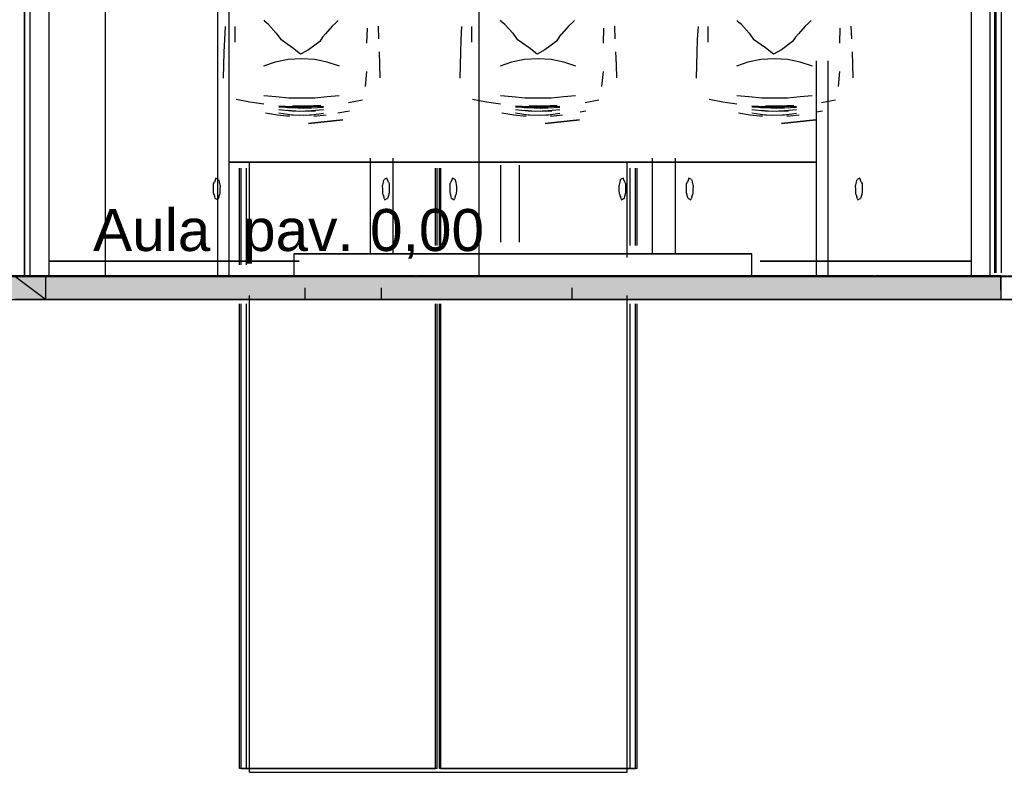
# Model space of a CAD drawing. Header units: millimetres. Extents: x -9985 to 240895, y -184894 to 39395.
# Tile 53 of 164: x 12260 to 14842, y -64535 to -62561. Entities that reach past the tile are written whole.
import ezdxf
from ezdxf.enums import TextEntityAlignment as Align

# ---------------------------------------------------------------- set-up
doc = ezdxf.new("R2010")
doc.units = ezdxf.units.MM
for name, color, linetype in [('S-QUOTE', 40, 'Continuous'), ('S-TAGLIO-ARR', 9, 'Continuous'), ('S-TAGLIO-PAV', 33, 'Continuous'), ('S-TESTI', 7, 'Continuous'), ('S-VISTA', 8, 'Continuous'), ('S-VISTA-ARREDI', 9, 'Continuous')]:
    doc.layers.add(name, color=color, linetype=linetype)
doc.styles.add('VISIO', font='arial.ttf')

msp = doc.modelspace()

# ---------------------------------------------------------------- hatches: boundary and pattern name
at = {"layer": 'S-TAGLIO-PAV'}
for points in [[(14686, -63295), (13158, -63295), (13132, -63295), (13130, -63295), (12120, -63295), (12104, -63295), (12072, -63295), (12040, -63295), (12008, -63295), (11632, -63295), (11584, -63295), (11492, -63295), (11484, -63295), (11448, -63295), (11306, -63295), (11242, -63295), (11216, -63295), (11098, -63295), (11098, -63241), (11098, -63235), (11124, -63235), (11242, -63235), (11306, -63235), (11314, -63235), (11348, -63235), (11376, -63235), (11426, -63235), (11444, -63235), (11588, -63235), (11592, -63235), (12008, -63235), (12040, -63235), (12096, -63235), (12098, -63235), (12104, -63235), (12120, -63235), (13130, -63235), (13132, -63235), (13156, -63235), (13298, -63235), (13300, -63235), (14500, -63235), (14502, -63235), (14504, -63235), (14688, -63235), (14714, -63235), (14832, -63235), (14832, -63271), (14832, -63295), (14714, -63295), (14686, -63295)], [(13298, -63235), (13156, -63235), (13132, -63235), (13130, -63235), (12120, -63235), (12104, -63235), (12098, -63235), (12098, -63233), (12400, -63233), (13298, -63233), (13298, -63235)], [(14500, -63235), (13300, -63235), (13300, -63233), (13602, -63233), (14500, -63233), (14500, -63235)], [(14688, -63235), (14504, -63235), (14504, -63233), (14586, -63233), (14832, -63233), (14832, -63235), (14714, -63235), (14688, -63235)]]:
    msp.add_hatch(color=33, dxfattribs=at).paths.add_polyline_path(points)

# ---------------------------------------------------------------- linework, layer by layer
at = {"layer": 'S-QUOTE'}
msp.add_line((13465.5, -63233), (13465.5, -60302), dxfattribs=at)
at = {"layer": 'S-TAGLIO-ARR'}
for p, q in [((12900.575, -62562.315), (12902.841, -62565.845)), ((12912.771, -62574.3), (12902.841, -62565.845)), ((12933.317, -62596.978), (12912.771, -62574.3)), ((13088.333, -62570.777), (13079.592, -62578.555)), ((13095.267, -62563.421), (13088.333, -62570.777)), ((13520.575, -62562.315), (13522.841, -62565.845)), ((13532.771, -62574.3), (13522.841, -62565.845)), ((13553.317, -62596.978), (13532.771, -62574.3)), ((13708.333, -62570.777), (13699.592, -62578.555)), ((13715.267, -62563.421), (13708.333, -62570.777)), ((14140.575, -62562.315), (14142.841, -62565.845)), ((14152.771, -62574.3), (14142.841, -62565.845)), ((14173.317, -62596.978), (14152.771, -62574.3)), ((14328.333, -62570.777), (14319.592, -62578.555)), ((14335.267, -62563.421), (14328.333, -62570.777)), ((12933.317, -62596.978), (12944.741, -62612.998)), ((13054.647, -62607.711), (13061.983, -62598.503)), ((13079.592, -62578.555), (13061.983, -62598.503)), ((13553.317, -62596.978), (13564.741, -62612.998)), ((13674.647, -62607.711), (13681.983, -62598.503)), ((13699.592, -62578.555), (13681.983, -62598.503)), ((14173.317, -62596.978), (14184.741, -62612.998)), ((14294.647, -62607.711), (14301.983, -62598.503)), ((14319.592, -62578.555), (14301.983, -62598.503)), ((12975.892, -62635.508), (12944.741, -62612.998)), ((13047, -62618.816), (13017.659, -62640.33)), ((13054.647, -62607.711), (13047, -62618.816)), ((13595.892, -62635.508), (13564.741, -62612.998)), ((13667, -62618.816), (13637.659, -62640.33)), ((13674.647, -62607.711), (13667, -62618.816)), ((14215.892, -62635.508), (14184.741, -62612.998)), ((14287, -62618.816), (14257.659, -62640.33)), ((14294.647, -62607.711), (14287, -62618.816)), ((12996.869, -62651.476), (12975.892, -62635.508)), ((13017.659, -62640.33), (12996.869, -62651.476)), ((13616.869, -62651.476), (13595.892, -62635.508)), ((13637.659, -62640.33), (13616.869, -62651.476)), ((14236.869, -62651.476), (14215.892, -62635.508)), ((14257.659, -62640.33), (14236.869, -62651.476)), ((12769, -62992.138), (12770.956, -62987.348)), ((12775, -62977.445), (12770.956, -62987.348)), ((12776.685, -62978.297), (12775, -62977.445)), ((12782, -62980.166), (12776.685, -62978.297)), ((12782, -62980.166), (12782.527, -62982.05)), ((12782.527, -62982.05), (12783.58, -62987.185)), ((12783.58, -62987.185), (12785.236, -62994.732)), ((13212.764, -62994.732), (13214.42, -62987.185)), ((13214.42, -62987.185), (13215.473, -62982.05)), ((13215.473, -62982.05), (13216, -62980.166)), ((13221.315, -62978.297), (13216, -62980.166)), ((13223, -62977.445), (13221.315, -62978.297)), ((13227.044, -62987.348), (13223, -62977.445)), ((13227.044, -62987.348), (13229, -62992.138)), ((13389, -62992.138), (13390.956, -62987.348)), ((13395, -62977.445), (13390.956, -62987.348)), ((13396.685, -62978.297), (13395, -62977.445)), ((13402, -62980.166), (13396.685, -62978.297)), ((13402, -62980.166), (13402.527, -62982.05)), ((13402.527, -62982.05), (13403.58, -62987.185)), ((13403.58, -62987.185), (13405.236, -62994.732)), ((13832.764, -62994.732), (13834.42, -62987.185)), ((13834.42, -62987.185), (13835.473, -62982.05)), ((13835.473, -62982.05), (13836, -62980.166)), ((13841.315, -62978.297), (13836, -62980.166)), ((13843, -62977.445), (13841.315, -62978.297)), ((13847.044, -62987.348), (13843, -62977.445)), ((13847.044, -62987.348), (13849, -62992.138)), ((14009, -62992.138), (14010.956, -62987.348)), ((14015, -62977.445), (14010.956, -62987.348)), ((14016.685, -62978.297), (14015, -62977.445)), ((14022, -62980.166), (14016.685, -62978.297)), ((14022, -62980.166), (14022.527, -62982.05)), ((14022.527, -62982.05), (14023.58, -62987.185)), ((14023.58, -62987.185), (14025.236, -62994.732)), ((14452.764, -62994.732), (14454.42, -62987.185)), ((14454.42, -62987.185), (14455.473, -62982.05)), ((14455.473, -62982.05), (14456, -62980.166)), ((14461.315, -62978.297), (14456, -62980.166)), ((14463, -62977.445), (14461.315, -62978.297)), ((14467.044, -62987.348), (14463, -62977.445)), ((14467.044, -62987.348), (14469, -62992.138)), ((12769, -62999.736), (12769, -62992.138)), ((12769, -63015.445), (12769, -62999.736)), ((12785.506, -63006.68), (12785, -63018.984)), ((12785.236, -62994.732), (12786, -62997.297)), ((12786, -62997.297), (12785.506, -63006.68)), ((13212, -62997.297), (13212.764, -62994.732)), ((13212.494, -63006.68), (13212, -62997.297)), ((13213, -63018.984), (13212.494, -63006.68)), ((13229, -62992.138), (13229, -62999.736)), ((13229, -62999.736), (13229, -63015.445)), ((13389, -62999.736), (13389, -62992.138)), ((13389, -63015.445), (13389, -62999.736)), ((13405.506, -63006.68), (13405, -63018.984)), ((13405.236, -62994.732), (13406, -62997.297)), ((13406, -62997.297), (13405.506, -63006.68)), ((13832, -62997.297), (13832.764, -62994.732)), ((13832.494, -63006.68), (13832, -62997.297)), ((13833, -63018.984), (13832.494, -63006.68)), ((13849, -62992.138), (13849, -62999.736)), ((13849, -62999.736), (13849, -63015.445)), ((14009, -62999.736), (14009, -62992.138)), ((14009, -63015.445), (14009, -62999.736)), ((14025.506, -63006.68), (14025, -63018.984)), ((14025.236, -62994.732), (14026, -62997.297)), ((14026, -62997.297), (14025.506, -63006.68)), ((14452, -62997.297), (14452.764, -62994.732)), ((14452.494, -63006.68), (14452, -62997.297)), ((14453, -63018.984), (14452.494, -63006.68)), ((14469, -62992.138), (14469, -62999.736)), ((14469, -62999.736), (14469, -63015.445)), ((12771.696, -63025.348), (12769, -63015.445)), ((12773, -63030.347), (12771.696, -63025.348)), ((12773, -63030.347), (12774.037, -63030.742)), ((12774.037, -63030.742), (12780, -63033.794)), ((12780, -63033.794), (12780.774, -63031.486)), ((12782.63, -63025.948), (12780.774, -63031.486)), ((12782.63, -63025.948), (12784.342, -63020.918)), ((12784.342, -63020.918), (12785, -63018.984)), ((13213, -63018.984), (13213.658, -63020.918)), ((13213.658, -63020.918), (13215.37, -63025.948)), ((13217.226, -63031.486), (13215.37, -63025.948)), ((13217.226, -63031.486), (13218, -63033.794)), ((13218, -63033.794), (13223.963, -63030.742)), ((13223.963, -63030.742), (13225, -63030.347)), ((13226.304, -63025.348), (13225, -63030.347)), ((13229, -63015.445), (13226.304, -63025.348)), ((13391.696, -63025.348), (13389, -63015.445)), ((13393, -63030.347), (13391.696, -63025.348)), ((13393, -63030.347), (13394.037, -63030.742)), ((13394.037, -63030.742), (13400, -63033.794)), ((13400, -63033.794), (13400.774, -63031.486)), ((13402.63, -63025.948), (13400.774, -63031.486)), ((13402.63, -63025.948), (13404.342, -63020.918)), ((13404.342, -63020.918), (13405, -63018.984)), ((13833, -63018.984), (13833.658, -63020.918)), ((13833.658, -63020.918), (13835.37, -63025.948)), ((13837.226, -63031.486), (13835.37, -63025.948)), ((13837.226, -63031.486), (13838, -63033.794)), ((13838, -63033.794), (13843.963, -63030.742)), ((13843.963, -63030.742), (13845, -63030.347)), ((13846.304, -63025.348), (13845, -63030.347)), ((13849, -63015.445), (13846.304, -63025.348)), ((14011.696, -63025.348), (14009, -63015.445)), ((14013, -63030.347), (14011.696, -63025.348)), ((14013, -63030.347), (14014.037, -63030.742)), ((14014.037, -63030.742), (14020, -63033.794)), ((14020, -63033.794), (14020.774, -63031.486)), ((14022.63, -63025.948), (14020.774, -63031.486)), ((14022.63, -63025.948), (14024.342, -63020.918)), ((14024.342, -63020.918), (14025, -63018.984)), ((14453, -63018.984), (14453.658, -63020.918)), ((14453.658, -63020.918), (14455.37, -63025.948)), ((14457.226, -63031.486), (14455.37, -63025.948)), ((14457.226, -63031.486), (14458, -63033.794)), ((14458, -63033.794), (14463.963, -63030.742)), ((14463.963, -63030.742), (14465, -63030.347)), ((14466.304, -63025.348), (14465, -63030.347)), ((14469, -63015.445), (14466.304, -63025.348))]:
    msp.add_line(p, q, dxfattribs=at)
at = {"layer": 'S-TAGLIO-PAV'}
for p, q in [((12399.63, -63233), (12098, -63233)), ((13130.733, -63235), (12120.319, -63235)), ((12399.63, -63233), (13298, -63233)), ((13130.733, -63235), (13131.276, -63235)), ((13131.276, -63235), (13156.805, -63235)), ((14687.084, -63235), (13156.805, -63235)), ((13298, -63234.497), (13298, -63233)), ((13298, -63234.497), (13298, -63235)), ((13298.754, -63235), (13298, -63235)), ((13298.754, -63235), (13301, -63235)), ((13602.63, -63233), (13301, -63233)), ((13301, -63233.503), (13301, -63233)), ((13301, -63233.503), (13301, -63235)), ((13602.63, -63233), (14501, -63233)), ((14501, -63234.497), (14501, -63233)), ((14501, -63234.497), (14501, -63235)), ((14501.754, -63235), (14501, -63235)), ((14501.754, -63235), (14504, -63235)), ((14586.697, -63233), (14504, -63233)), ((14504, -63233.503), (14504, -63233)), ((14504, -63233.503), (14504, -63235)), ((14586.697, -63233), (14833, -63233)), ((14687.084, -63235), (14713.14, -63235)), ((14713.14, -63235), (14833, -63235)), ((14833, -63234.497), (14833, -63233)), ((14833, -63234.497), (14833, -63235)), ((14833, -63271.021), (14833, -63235)), ((14833, -63271.021), (14833, -63295)), ((12120.319, -63295), (13130.733, -63295)), ((13130.733, -63295), (13131.276, -63295)), ((13131.276, -63295), (13157.72, -63295)), ((14686.922, -63295), (13157.72, -63295)), ((14686.922, -63295), (14713.009, -63295)), ((14713.009, -63295), (14833, -63295))]:
    msp.add_line(p, q, dxfattribs=at)
at = {"layer": 'S-VISTA'}
for p, q in [((14756, -63235), (14756, -60185)), ((14756, -63235), (14756, -60185)), ((14805, -63235), (14805, -60185)), ((14805, -63235), (14805, -60185)), ((14756, -63195), (14756, -60225)), ((14756, -63195), (14756, -60225)), ((12273, -60432), (12273, -63235)), ((12273, -63235), (12273, -60435)), ((12288, -63235), (12288, -60435)), ((12288, -63235), (12288, -60435)), ((12288, -63235), (12288, -60435)), ((12288, -63235), (12288, -60435)), ((12273, -60532.107), (12273, -63235)), ((12273, -63235), (12273, -60535)), ((12338, -63195), (12338, -60527.034)), ((12338, -63195), (12338, -60527.034)), ((12338, -63235), (12338, -60535)), ((12338, -63235), (12338, -60535)), ((12338, -63235), (12338, -60535)), ((12485, -60532.107), (12485, -63235)), ((12485, -60532.107), (12485, -63235)), ((14817, -63225), (14817, -60838)), ((14817, -63225), (14817, -60838)), ((14817, -63225), (14817, -60838)), ((14817, -63225), (14817, -60838)), ((14821, -63225), (14821, -60838)), ((14821, -63225), (14821, -60838)), ((14821, -63225), (14821, -60838)), ((14821, -63225), (14821, -60838)), ((14835, -63225), (14835, -60838)), ((14835, -63225), (14835, -60838)), ((14835, -63225), (14835, -60838)), ((14835, -63225), (14835, -60838)), ((12863, -63185), (12863, -62935)), ((13853, -63185), (13853, -62935)), ((12837, -63204.532), (12837, -62950.596)), ((12837, -63204.532), (12837, -62950.596)), ((12837, -63204.532), (12837, -62950.596)), ((12841, -63204.532), (12841, -62950.596)), ((12841, -63204.532), (12841, -62950.596)), ((12855, -63204.532), (12855, -62950.596)), ((13351, -63153.745), (13351, -62950.596)), ((13355, -63153.745), (13355, -62950.596)), ((13355, -63153.745), (13355, -62950.596)), ((13361, -63153.745), (13361, -62950.596)), ((13361, -63153.745), (13361, -62950.596)), ((13365, -63153.745), (13365, -62950.596)), ((13522, -63144.661), (13522, -62943.305)), ((13522, -63144.661), (13522, -62943.305)), ((13571, -63144.661), (13571, -62943.305)), ((13571, -63144.661), (13571, -62943.305)), ((13861, -63153.745), (13861, -62950.596)), ((13875, -63153.745), (13875, -62950.596)), ((13875, -63153.745), (13875, -62950.596)), ((13879, -63153.745), (13879, -62950.596)), ((13879, -63153.745), (13879, -62950.596)), ((13879, -63153.745), (13879, -62950.596)), ((12338, -63195), (12992.875, -63195)), ((12992.875, -63195), (12338, -63195)), ((12338, -63235), (12338, -63195)), ((12338, -63235), (12338, -63195)), ((12338, -63195), (12992.875, -63195)), ((12992.875, -63195), (12338, -63195)), ((14201.875, -63195), (14756, -63195)), ((14756, -63195), (14201.875, -63195)), ((14201.875, -63195), (14756, -63195)), ((14756, -63195), (14201.875, -63195)), ((14756, -63235), (14756, -63195)), ((14756, -63235), (14756, -63195)), ((11296, -63233), (12496, -63233)), ((11296, -63233), (12496, -63233)), ((11296, -63233), (12296, -63233)), ((11296, -63235), (12496, -63235)), ((11296, -63235), (12496, -63235)), ((11296, -63235), (12296, -63235)), ((11697, -63233), (12897, -63233)), ((11697, -63233), (12897, -63233)), ((11697, -63235), (12897, -63235)), ((11697, -63235), (12897, -63235)), ((12098, -63233), (13298, -63233)), ((12098, -63233), (12298, -63233)), ((12098, -63233), (13298, -63233)), ((12098, -63235), (13298, -63235)), ((12098, -63235), (13298, -63235)), ((12098, -63235), (12298, -63235)), ((12328, -63233), (12248, -63233)), ((12248, -63233), (12328, -63233)), ((12248, -63235), (12288, -63235)), ((12288, -63235), (12248, -63235)), ((12328, -63235), (12248, -63235)), ((12248, -63235), (12328, -63235)), ((12328, -63295), (12248, -63235)), ((12338, -63235), (12273, -63235)), ((12273, -63235), (12305.5, -63235)), ((12485, -63235), (12273, -63235)), ((12288, -63235), (12338, -63235)), ((12338, -63235), (12288, -63235)), ((13298, -63233), (12328, -63233)), ((12328, -63233), (13298, -63233)), ((12328, -63235), (14833, -63235)), ((14833, -63235), (12328, -63235)), ((12328, -63236), (12328, -63295)), ((12328, -63236), (12328, -63295)), ((12338, -63235), (14756, -63235)), ((14756, -63235), (12338, -63235)), ((12498, -63233), (12948, -63233)), ((12498, -63235), (12948, -63235)), ((12499, -63233), (13699, -63233)), ((12499, -63233), (13699, -63233)), ((12499, -63233), (12949, -63233)), ((12499, -63235), (13699, -63235)), ((12499, -63235), (13699, -63235)), ((12499, -63235), (12949, -63235)), ((12900, -63233), (14100, -63233)), ((12900, -63233), (14100, -63233)), ((12900, -63235), (14100, -63235)), ((12900, -63235), (14100, -63235)), ((13301, -63233), (14501, -63233)), ((14501, -63233), (13301, -63233)), ((13301, -63233), (14501, -63233)), ((13301, -63233), (14501, -63233)), ((13301, -63235), (14501, -63235)), ((13301, -63235), (14501, -63235)), ((13702, -63233), (14833, -63233)), ((13702, -63233), (14833, -63233)), ((13702, -63235), (14833, -63235)), ((13702, -63235), (14833, -63235)), ((14103, -63233), (14833, -63233)), ((14103, -63233), (14833, -63233)), ((14103, -63235), (14833, -63235)), ((14103, -63235), (14833, -63235)), ((14201, -63233), (14501, -63233)), ((14201, -63235), (14501, -63235)), ((14202, -63233), (14802, -63233)), ((14202, -63235), (14802, -63235)), ((14504, -63233), (14833, -63233)), ((14504, -63233), (14804, -63233)), ((14504, -63233), (14833, -63233)), ((14504, -63233), (14833, -63233)), ((14833, -63233), (14504, -63233)), ((14504, -63235), (14833, -63235)), ((14504, -63235), (14833, -63235)), ((14504, -63235), (14804, -63235)), ((14756, -63235), (14805, -63235)), ((14805, -63235), (14756, -63235)), ((14833, -63233), (15058, -63233)), ((14833, -63235), (14833, -63295)), ((15058, -63235), (14833, -63235)), ((14833, -63235), (15058, -63235)), ((13008, -63265), (13008, -63295)), ((13208, -63265), (13208, -63295)), ((13208, -63265), (13208, -63295)), ((13708, -63265), (13708, -63295)), ((12328, -63295), (12248, -63295)), ((12248, -63295), (12328, -63295)), ((17708, -63295), (12328, -63295)), ((12328, -63295), (14833, -63295)), ((12450.857, -63295), (13208, -63295)), ((13208, -63295), (12639.667, -63295)), ((12863, -64535), (12863, -63285)), ((13008, -63295), (13708, -63295)), ((13208, -63295), (16588, -63295)), ((16568, -63295), (13208, -63295)), ((13853, -64535), (13853, -63285)), ((12837, -64525), (12837, -63306.106)), ((12837, -64525), (12837, -63306.106)), ((12837, -64525), (12837, -63306.106)), ((12841, -64525), (12841, -63306.106)), ((12841, -64525), (12841, -63306.106)), ((12855, -64525), (12855, -63306.106)), ((13351, -64525), (13351, -63306.106)), ((13355, -64525), (13355, -63306.106)), ((13355, -64525), (13355, -63306.106)), ((13361, -64525), (13361, -63306.106)), ((13361, -64525), (13361, -63306.106)), ((13365, -64525), (13365, -63306.106)), ((13861, -64525), (13861, -63306.106)), ((13875, -64525), (13875, -63306.106)), ((13875, -64525), (13875, -63306.106)), ((13879, -64525), (13879, -63306.106)), ((13879, -64525), (13879, -63306.106)), ((13879, -64525), (13879, -63306.106)), ((13355, -64525), (12837, -64525)), ((12841, -64525), (13351, -64525)), ((12863, -64535), (13853, -64535)), ((13879, -64525), (13361, -64525)), ((13365, -64525), (13875, -64525))]:
    msp.add_line(p, q, dxfattribs=at)
at = {"layer": 'S-VISTA-ARREDI'}
for p, q in [((12780, -63235), (12780, -62515)), ((12780, -63235), (12780, -62515)), ((12810, -62566.429), (12810, -62515)), ((12810, -63235), (12810, -62515)), ((12810, -62935), (12810, -62515)), ((12810, -62935), (12810, -62515)), ((12798, -62613), (12800, -62579)), ((12825, -62579), (12825, -62620)), ((13171, -62623), (13172, -62584)), ((13200, -62578), (13201, -62612)), ((13418, -62613), (13420, -62579)), ((13445, -62579), (13445, -62620)), ((13791, -62623), (13792, -62584)), ((13820, -62578), (13821, -62612)), ((14038, -62613), (14040, -62579)), ((14065, -62579), (14065, -62620)), ((14411, -62623), (14412, -62584)), ((14440, -62578), (14441, -62612)), ((12797, -62647), (12798, -62613)), ((13417, -62647), (13418, -62613)), ((14037, -62647), (14038, -62613)), ((12796, -62681), (12797, -62647)), ((13203, -62646), (13204, -62680)), ((13416, -62681), (13417, -62647)), ((13823, -62646), (13824, -62680)), ((14036, -62681), (14037, -62647)), ((14443, -62646), (14444, -62680)), ((12810, -63235), (12810, -62669.286)), ((12930, -62673), (12900, -62683)), ((12964, -62666), (12930, -62673)), ((13000, -62664), (12964, -62666)), ((13034, -62666), (13000, -62664)), ((13067, -62673), (13034, -62666)), ((13099, -62683), (13067, -62673)), ((13550, -62673), (13520, -62683)), ((13584, -62666), (13550, -62673)), ((13620, -62664), (13584, -62666)), ((13654, -62666), (13620, -62664)), ((13687, -62673), (13654, -62666)), ((13719, -62683), (13687, -62673)), ((14170, -62673), (14140, -62683)), ((14204, -62666), (14170, -62673)), ((14240, -62664), (14204, -62666)), ((14274, -62666), (14240, -62664)), ((14307, -62673), (14274, -62666)), ((14339, -62683), (14307, -62673)), ((14350, -63235), (14350, -62669.286)), ((14350, -62935), (14350, -62672.5)), ((14350, -62935), (14350, -62672.5)), ((14380, -63235), (14380, -62669.286)), ((12795, -62715), (12796, -62681)), ((13170, -62697), (13166, -62737)), ((13204, -62680), (13205, -62714)), ((13415, -62715), (13416, -62681)), ((13790, -62697), (13786, -62737)), ((13824, -62680), (13825, -62714)), ((14035, -62715), (14036, -62681)), ((14410, -62697), (14406, -62737)), ((14444, -62680), (14445, -62714)), ((14380, -63235), (14380, -62720.714)), ((12828, -62770), (12864, -62777)), ((12864, -62777), (12901, -62782)), ((12901, -62760), (12932, -62763)), ((12932, -62763), (12966, -62766)), ((12966, -62766), (13000, -62766)), ((13000, -62766), (13034, -62766)), ((13034, -62766), (13067, -62763)), ((13067, -62763), (13098, -62760)), ((13123, -62779), (13159, -62772)), ((13448, -62770), (13484, -62777)), ((13484, -62777), (13521, -62782)), ((13521, -62760), (13552, -62763)), ((13552, -62763), (13586, -62766)), ((13586, -62766), (13620, -62766)), ((13620, -62766), (13654, -62766)), ((13654, -62766), (13687, -62763)), ((13687, -62763), (13718, -62760)), ((13743, -62779), (13779, -62772)), ((14068, -62770), (14104, -62777)), ((14104, -62777), (14141, -62782)), ((14141, -62760), (14172, -62763)), ((14172, -62763), (14206, -62766)), ((14206, -62766), (14240, -62766)), ((14240, -62766), (14274, -62766)), ((14274, -62766), (14307, -62763)), ((14307, -62763), (14338, -62760)), ((14363, -62779), (14399, -62772)), ((12936, -62812), (12905, -62807)), ((12974, -62790), (12940, -62788)), ((12974, -62793), (12940, -62791)), ((12974, -62801), (12940, -62798)), ((12974, -62812), (12940, -62807)), ((12963, -62792), (12994, -62793)), ((12963, -62799), (12994, -62801)), ((12964, -62789), (12995, -62790)), ((13005, -62790), (12974, -62790)), ((13005, -62794), (12974, -62793)), ((13005, -62802), (12974, -62801)), ((12976, -62787), (13013, -62787)), ((12994, -62793), (13026, -62793)), ((12994, -62801), (13026, -62800)), ((12995, -62790), (13026, -62789)), ((13036, -62789), (13005, -62790)), ((13036, -62793), (13005, -62794)), ((13036, -62801), (13005, -62802)), ((13013, -62787), (13050, -62786)), ((13026, -62789), (13057, -62788)), ((13026, -62793), (13057, -62791)), ((13026, -62800), (13057, -62797)), ((13026, -62811), (13057, -62807)), ((13125, -62801), (13095, -62807)), ((13556, -62812), (13525, -62807)), ((13594, -62790), (13560, -62788)), ((13594, -62793), (13560, -62791)), ((13594, -62801), (13560, -62798)), ((13594, -62812), (13560, -62807)), ((13583, -62792), (13614, -62793)), ((13583, -62799), (13614, -62801)), ((13584, -62789), (13615, -62790)), ((13625, -62790), (13594, -62790)), ((13625, -62794), (13594, -62793)), ((13625, -62802), (13594, -62801)), ((13596, -62787), (13633, -62787)), ((13614, -62793), (13646, -62793)), ((13614, -62801), (13646, -62800)), ((13615, -62790), (13646, -62789)), ((13656, -62789), (13625, -62790)), ((13656, -62793), (13625, -62794)), ((13656, -62801), (13625, -62802)), ((13633, -62787), (13670, -62786)), ((13646, -62789), (13677, -62788)), ((13646, -62793), (13677, -62791)), ((13646, -62800), (13677, -62797)), ((13646, -62811), (13677, -62807)), ((13745, -62801), (13730, -62804)), ((14176, -62812), (14145, -62807)), ((14214, -62790), (14180, -62788)), ((14214, -62793), (14180, -62791)), ((14214, -62801), (14180, -62798)), ((14214, -62812), (14180, -62807)), ((14203, -62792), (14234, -62793)), ((14203, -62799), (14234, -62801)), ((14204, -62789), (14235, -62790)), ((14245, -62790), (14214, -62790)), ((14245, -62794), (14214, -62793)), ((14245, -62802), (14214, -62801)), ((14216, -62787), (14253, -62787)), ((14234, -62793), (14266, -62793)), ((14234, -62801), (14266, -62800)), ((14235, -62790), (14266, -62789)), ((14276, -62789), (14245, -62790)), ((14276, -62793), (14245, -62794)), ((14276, -62801), (14245, -62802)), ((14253, -62787), (14290, -62786)), ((14266, -62789), (14297, -62788)), ((14266, -62793), (14297, -62791)), ((14266, -62800), (14297, -62797)), ((14266, -62811), (14297, -62807)), ((14365, -62801), (14350, -62804)), ((12968, -62815), (12936, -62812)), ((12963, -62810), (12994, -62812)), ((13005, -62813), (12974, -62812)), ((12994, -62812), (13026, -62811)), ((13036, -62811), (13005, -62813)), ((13108, -62824), (13018, -62834)), ((13018, -62834), (13108, -62824)), ((13064, -62812), (13032, -62815)), ((13588, -62815), (13556, -62812)), ((13583, -62810), (13614, -62812)), ((13625, -62813), (13594, -62812)), ((13614, -62812), (13646, -62811)), ((13656, -62811), (13625, -62813)), ((13728, -62824), (13638, -62834)), ((13638, -62834), (13728, -62824)), ((13684, -62812), (13652, -62815)), ((14208, -62815), (14176, -62812)), ((14203, -62810), (14234, -62812)), ((14245, -62813), (14214, -62812)), ((14234, -62812), (14266, -62811)), ((14276, -62811), (14245, -62813)), ((14348, -62824), (14258, -62834)), ((14258, -62834), (14348, -62824)), ((14304, -62812), (14272, -62815)), ((14350, -62935), (12810, -62935)), ((12810, -62935), (14350, -62935)), ((13180, -63175), (13180, -62925)), ((13180, -63175), (13180, -62925)), ((13240, -63175), (13240, -62925)), ((13240, -63175), (13240, -62925)), ((13920, -63175), (13920, -62925)), ((13920, -63175), (13920, -62925)), ((13980, -63175), (13980, -62925)), ((13980, -63175), (13980, -62925)), ((14350, -63235), (14350, -62926.429)), ((14180, -63175), (12980, -63175)), ((12980, -63175), (14180, -63175)), ((12980, -63235), (12980, -63175)), ((12980, -63235), (12980, -63175)), ((13240, -63175), (13180, -63175)), ((13180, -63175), (13240, -63175)), ((13980, -63175), (13920, -63175)), ((13920, -63175), (13980, -63175)), ((14180, -63235), (14180, -63175)), ((12810, -63235), (12780, -63235)), ((12780, -63235), (12810, -63235)), ((14180, -63235), (12980, -63235)), ((12980, -63235), (14180, -63235)), ((14380, -63235), (14350, -63235)), ((14350, -63235), (14380, -63235))]:
    msp.add_line(p, q, dxfattribs=at)

# ---------------------------------------------------------------- texts
at = {"layer": 'S-TESTI', "style": 'VISIO'}
msp.add_text('Aula  pav. 0,00', height=110, dxfattribs=at).set_placement((12965.5, -63113), align=Align.MIDDLE_CENTER)

doc.saveas('drawing.dxf')
